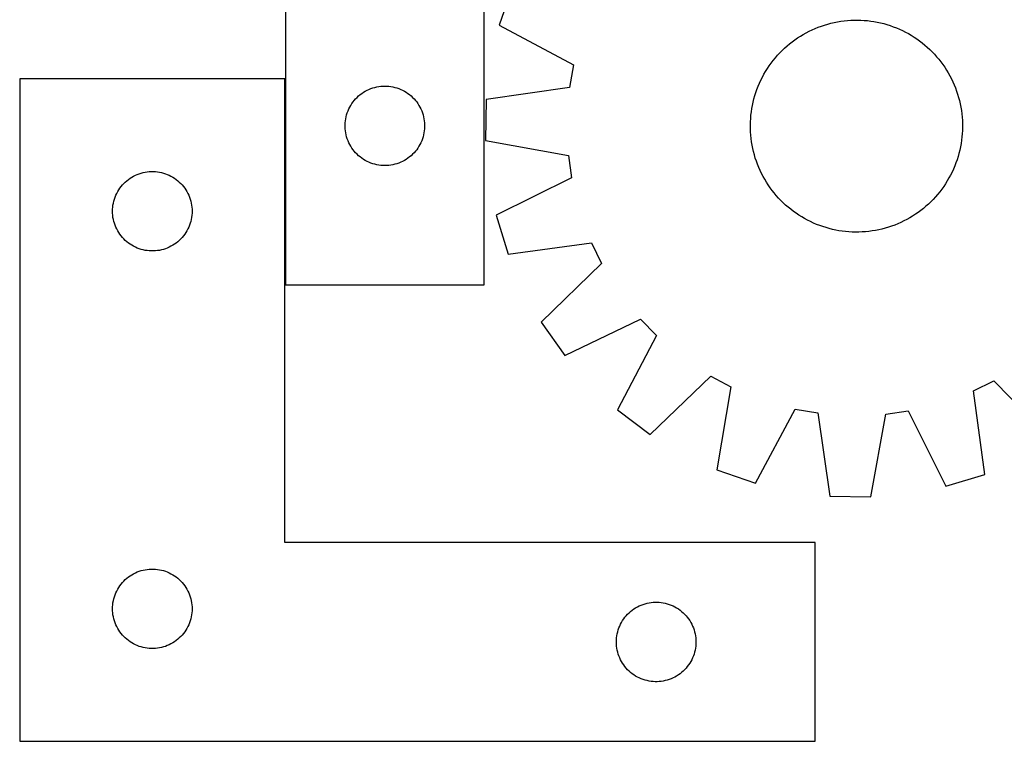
# Model space of a CAD drawing. Header units: millimetres. Extents: x 7 to 1493, y 7 to 2993.
# Tile 5 of 15: x 7 to 378, y 2114 to 2387. Entities that reach past the tile are written whole.
import ezdxf

# ---------------------------------------------------------------- set-up
doc = ezdxf.new("R2010")
doc.units = ezdxf.units.MM
doc.layers.add('COMMON', color=5, linetype='CONTINUOUS', true_color=0x0000ff)
doc.layers.add('CUT', color=7, linetype='CONTINUOUS', true_color=0x000000)

msp = doc.modelspace()

# ---------------------------------------------------------------- linework, layer by layer
at = {"layer": 'COMMON'}
msp.add_line((106.664391, 2364.348606), (106.664391, 2286.5711), dxfattribs=at)
at = {"layer": 'CUT'}
for p, q in [((106.764392, 2586.5711), (106.764392, 2286.5711)), ((181.764392, 2286.5711), (181.764392, 2486.5711)), ((192.392337, 2399.111429), (187.39805, 2384.558504)), ((187.39805, 2384.558504), (215.377051, 2369.520211)), ((306.543804, 2383.304889), (307.708817, 2383.775792)), ((307.708817, 2383.775792), (308.888048, 2384.209869)), ((308.888048, 2384.209869), (310.080331, 2384.606691)), ((310.080331, 2384.606691), (311.28449, 2384.965867)), ((311.28449, 2384.965867), (312.499337, 2385.287042)), ((312.499337, 2385.287042), (313.723673, 2385.569899)), ((313.723673, 2385.569899), (314.95629, 2385.814159)), ((314.95629, 2385.814159), (316.195971, 2386.019582)), ((316.195971, 2386.019582), (317.441492, 2386.185964)), ((317.441492, 2386.185964), (318.691625, 2386.31314)), ((318.691625, 2386.31314), (319.945136, 2386.400987)), ((319.945136, 2386.400987), (321.200788, 2386.449416)), ((321.200788, 2386.449416), (322.457341, 2386.458381)), ((322.457341, 2386.458381), (323.713556, 2386.427872)), ((323.713556, 2386.427872), (324.968193, 2386.357919)), ((324.968193, 2386.357919), (326.220014, 2386.248591)), ((326.220014, 2386.248591), (327.467782, 2386.099997)), ((327.467782, 2386.099997), (328.710268, 2385.912283)), ((328.710268, 2385.912283), (329.946244, 2385.685634)), ((329.946244, 2385.685634), (331.174491, 2385.420274)), ((331.174491, 2385.420274), (332.393797, 2385.116465)), ((332.393797, 2385.116465), (333.602958, 2384.774507)), ((333.602958, 2384.774507), (334.800782, 2384.394736)), ((334.800782, 2384.394736), (335.986085, 2383.977528)), ((335.986085, 2383.977528), (337.157699, 2383.523295)), ((299.91553, 2379.734625), (300.97167, 2380.415489)), ((300.97167, 2380.415489), (302.048675, 2381.062843)), ((302.048675, 2381.062843), (303.145482, 2381.676047)), ((303.145482, 2381.676047), (304.26101, 2382.254498)), ((304.26101, 2382.254498), (305.394156, 2382.797624)), ((305.394156, 2382.797624), (306.543804, 2383.304889)), ((337.157699, 2383.523295), (338.314467, 2383.032485)), ((338.314467, 2383.032485), (339.455247, 2382.505582)), ((339.455247, 2382.505582), (340.578915, 2381.943106)), ((340.578915, 2381.943106), (341.684359, 2381.345612)), ((341.684359, 2381.345612), (342.770491, 2380.713691)), ((342.770491, 2380.713691), (343.836238, 2380.047965)), ((343.836238, 2380.047965), (344.880547, 2379.349091)), ((294.983513, 2375.85229), (295.92014, 2376.689988)), ((295.92014, 2376.689988), (296.882616, 2377.497853)), ((296.882616, 2377.497853), (297.869994, 2378.275086)), ((297.869994, 2378.275086), (298.881298, 2379.020922)), ((298.881298, 2379.020922), (299.91553, 2379.734625)), ((344.880547, 2379.349091), (345.90239, 2378.61776)), ((345.90239, 2378.61776), (346.900756, 2377.854693)), ((346.900756, 2377.854693), (347.874661, 2377.060643)), ((347.874661, 2377.060643), (348.823144, 2376.236394)), ((291.513599, 2372.220121), (292.337848, 2373.168604)), ((292.337848, 2373.168604), (293.191483, 2374.090729)), ((293.191483, 2374.090729), (294.073662, 2374.985585)), ((294.073662, 2374.985585), (294.983513, 2375.85229)), ((348.823144, 2376.236394), (349.745269, 2375.382759)), ((349.745269, 2375.382759), (350.640125, 2374.50058)), ((350.640125, 2374.50058), (351.50683, 2373.590729)), ((351.50683, 2373.590729), (352.344528, 2372.654103)), ((352.344528, 2372.654103), (353.152393, 2371.691626)), ((215.377051, 2369.520211), (213.896792, 2361.074609)), ((288.526277, 2368.181698), (289.225151, 2369.226007)), ((289.225151, 2369.226007), (289.956482, 2370.24785)), ((289.956482, 2370.24785), (290.719549, 2371.246216)), ((290.719549, 2371.246216), (291.513599, 2372.220121)), ((353.152393, 2371.691626), (353.929627, 2370.704248)), ((353.929627, 2370.704248), (354.675463, 2369.692944)), ((354.675463, 2369.692944), (355.389165, 2368.658712)), ((286.631136, 2364.924374), (287.22863, 2366.029819)), ((287.22863, 2366.029819), (287.860551, 2367.115951)), ((287.860551, 2367.115951), (288.526277, 2368.181698)), ((355.389165, 2368.658712), (356.070029, 2367.602573)), ((356.070029, 2367.602573), (356.717383, 2366.525568)), ((356.717383, 2366.525568), (357.330588, 2365.42876)), ((357.330588, 2365.42876), (357.909038, 2364.313233)), ((106.564391, 2364.348606), (6.564391, 2364.348606)), ((6.564391, 2364.348606), (6.564391, 2114.348606)), ((106.564391, 2189.348606), (106.564391, 2364.348606)), ((141.956034, 2361.392418), (142.722077, 2361.491598)), ((142.722077, 2361.491598), (143.492211, 2361.551211)), ((143.492211, 2361.551211), (144.264392, 2361.5711)), ((144.264392, 2361.5711), (145.036574, 2361.551211)), ((145.036574, 2361.551211), (145.806707, 2361.491598)), ((145.806707, 2361.491598), (146.572751, 2361.392418)), ((284.596714, 2360.331545), (285.050947, 2361.503159)), ((285.050947, 2361.503159), (285.541757, 2362.659927)), ((285.541757, 2362.659927), (286.06866, 2363.800707)), ((286.06866, 2363.800707), (286.631136, 2364.924374)), ((357.909038, 2364.313233), (358.452164, 2363.180086)), ((358.452164, 2363.180086), (358.959429, 2362.030439)), ((358.959429, 2362.030439), (359.430332, 2360.865425)), ((133.79523, 2357.313383), (134.36211, 2357.838079)), ((134.36211, 2357.838079), (134.95525, 2358.332897)), ((134.95525, 2358.332897), (135.573076, 2358.796525)), ((135.573076, 2358.796525), (136.213949, 2359.227733)), ((136.213949, 2359.227733), (136.876171, 2359.625378)), ((136.876171, 2359.625378), (137.557985, 2359.988406)), ((137.557985, 2359.988406), (138.257584, 2360.315853)), ((138.257584, 2360.315853), (138.973111, 2360.606852)), ((138.973111, 2360.606852), (139.70267, 2360.860631)), ((139.70267, 2360.860631), (140.444325, 2361.076516)), ((140.444325, 2361.076516), (141.196111, 2361.253935)), ((141.196111, 2361.253935), (141.956034, 2361.392418)), ((146.572751, 2361.392418), (147.332673, 2361.253935)), ((147.332673, 2361.253935), (148.084459, 2361.076516)), ((148.084459, 2361.076516), (148.826115, 2360.860631)), ((148.826115, 2360.860631), (149.555674, 2360.606852)), ((149.555674, 2360.606852), (150.271201, 2360.315853)), ((150.271201, 2360.315853), (150.970799, 2359.988406)), ((150.970799, 2359.988406), (151.652613, 2359.625378)), ((151.652613, 2359.625378), (152.314835, 2359.227733)), ((152.314835, 2359.227733), (152.955709, 2358.796525)), ((152.955709, 2358.796525), (153.573534, 2358.332897)), ((153.573534, 2358.332897), (154.166674, 2357.838079)), ((154.166674, 2357.838079), (154.733555, 2357.313383)), ((213.896792, 2361.074609), (182.471154, 2356.448158)), ((283.457777, 2356.739257), (283.799736, 2357.948418)), ((283.799736, 2357.948418), (284.179506, 2359.146242)), ((284.179506, 2359.146242), (284.596714, 2360.331545)), ((359.430332, 2360.865425), (359.864409, 2359.686194)), ((359.864409, 2359.686194), (360.261231, 2358.493911)), ((360.261231, 2358.493911), (360.620407, 2357.289752)), ((131.02421, 2353.620751), (131.404673, 2354.292992)), ((131.404673, 2354.292992), (131.819237, 2354.944756)), ((131.819237, 2354.944756), (132.266804, 2355.574314)), ((132.266804, 2355.574314), (132.746186, 2356.179998)), ((132.746186, 2356.179998), (133.256112, 2356.7602)), ((133.256112, 2356.7602), (133.79523, 2357.313383)), ((154.733555, 2357.313383), (155.272673, 2356.7602)), ((155.272673, 2356.7602), (155.782599, 2356.179998)), ((155.782599, 2356.179998), (156.261981, 2355.574314)), ((156.261981, 2355.574314), (156.709547, 2354.944756)), ((156.709547, 2354.944756), (157.124112, 2354.292992)), ((157.124112, 2354.292992), (157.504574, 2353.620751)), ((182.471154, 2356.448158), (182.218406, 2341.064184)), ((282.661959, 2353.055728), (282.888608, 2354.291704)), ((282.888608, 2354.291704), (283.153968, 2355.519951)), ((283.153968, 2355.519951), (283.457777, 2356.739257)), ((360.620407, 2357.289752), (360.941582, 2356.074905)), ((360.941582, 2356.074905), (361.224439, 2354.850569)), ((361.224439, 2354.850569), (361.468699, 2353.617952)), ((129.665427, 2350.016416), (129.862144, 2350.763384)), ((129.862144, 2350.763384), (130.097054, 2351.499236)), ((130.097054, 2351.499236), (130.369533, 2352.222018)), ((130.369533, 2352.222018), (130.678858, 2352.929816)), ((130.678858, 2352.929816), (131.02421, 2353.620751)), ((157.504574, 2353.620751), (157.849926, 2352.929816)), ((157.849926, 2352.929816), (158.159252, 2352.222018)), ((158.159252, 2352.222018), (158.431731, 2351.499236)), ((158.431731, 2351.499236), (158.66664, 2350.763384)), ((158.66664, 2350.763384), (158.863358, 2350.016416)), ((282.216323, 2349.313653), (282.325651, 2350.565473)), ((282.325651, 2350.565473), (282.474245, 2351.813242)), ((282.474245, 2351.813242), (282.661959, 2353.055728)), ((361.468699, 2353.617952), (361.674122, 2352.378272)), ((361.674122, 2352.378272), (361.840504, 2351.13275)), ((361.840504, 2351.13275), (361.96768, 2349.882617)), ((129.269365, 2346.957319), (129.309129, 2347.728732)), ((129.269365, 2346.184881), (129.269365, 2346.957319)), ((129.309129, 2347.728732), (129.388552, 2348.497075)), ((129.388552, 2348.497075), (129.507423, 2349.260311)), ((129.507423, 2349.260311), (129.665427, 2350.016416)), ((158.863358, 2350.016416), (159.021361, 2349.260311)), ((159.021361, 2349.260311), (159.140232, 2348.497075)), ((159.140232, 2348.497075), (159.219655, 2347.728732)), ((159.219655, 2347.728732), (159.259419, 2346.957319)), ((159.259419, 2346.957319), (159.259419, 2346.184881)), ((282.115861, 2346.802801), (282.146371, 2348.059016)), ((282.124826, 2345.546248), (282.115861, 2346.802801)), ((282.146371, 2348.059016), (282.216323, 2349.313653)), ((361.96768, 2349.882617), (362.055527, 2348.629106)), ((362.055527, 2348.629106), (362.103956, 2347.373454)), ((362.103956, 2347.373454), (362.112921, 2346.116901)), ((129.309129, 2345.413468), (129.269365, 2346.184881)), ((129.388552, 2344.645125), (129.309129, 2345.413468)), ((129.507423, 2343.881889), (129.388552, 2344.645125)), ((129.665427, 2343.125784), (129.507423, 2343.881889)), ((129.862144, 2342.378815), (129.665427, 2343.125784)), ((158.863358, 2343.125784), (158.66664, 2342.378815)), ((159.021361, 2343.881889), (158.863358, 2343.125784)), ((159.140232, 2344.645125), (159.021361, 2343.881889)), ((159.219655, 2345.413468), (159.140232, 2344.645125)), ((159.259419, 2346.184881), (159.219655, 2345.413468)), ((282.173255, 2344.290596), (282.124826, 2345.546248)), ((282.261102, 2343.037085), (282.173255, 2344.290596)), ((282.388279, 2341.786952), (282.261102, 2343.037085)), ((362.012459, 2343.606049), (361.903132, 2342.354229)), ((362.082412, 2344.860686), (362.012459, 2343.606049)), ((362.112921, 2346.116901), (362.082412, 2344.860686)), ((130.097054, 2341.642964), (129.862144, 2342.378815)), ((130.369533, 2340.920181), (130.097054, 2341.642964)), ((130.678858, 2340.212384), (130.369533, 2340.920181)), ((131.02421, 2339.521449), (130.678858, 2340.212384)), ((131.404673, 2338.849208), (131.02421, 2339.521449)), ((157.504574, 2339.521449), (157.124112, 2338.849208)), ((157.849926, 2340.212384), (157.504574, 2339.521449)), ((158.159252, 2340.920181), (157.849926, 2340.212384)), ((158.431731, 2341.642964), (158.159252, 2340.920181)), ((158.66664, 2342.378815), (158.431731, 2341.642964)), ((182.218406, 2341.064184), (213.475105, 2335.407905)), ((282.55466, 2340.54143), (282.388279, 2341.786952)), ((282.760083, 2339.30175), (282.55466, 2340.54143)), ((283.004343, 2338.069133), (282.760083, 2339.30175)), ((361.566823, 2339.863974), (361.340175, 2338.627998)), ((361.754537, 2341.10646), (361.566823, 2339.863974)), ((361.903132, 2342.354229), (361.754537, 2341.10646)), ((131.819237, 2338.197444), (131.404673, 2338.849208)), ((132.266804, 2337.567886), (131.819237, 2338.197444)), ((132.746186, 2336.962202), (132.266804, 2337.567886)), ((133.256112, 2336.382), (132.746186, 2336.962202)), ((133.79523, 2335.828817), (133.256112, 2336.382)), ((134.36211, 2335.304121), (133.79523, 2335.828817)), ((154.733555, 2335.828817), (154.166674, 2335.304121)), ((155.272673, 2336.382), (154.733555, 2335.828817)), ((155.782599, 2336.962202), (155.272673, 2336.382)), ((156.261981, 2337.567886), (155.782599, 2336.962202)), ((156.709547, 2338.197444), (156.261981, 2337.567886)), ((157.124112, 2338.849208), (156.709547, 2338.197444)), ((283.2872, 2336.844797), (283.004343, 2338.069133)), ((283.608375, 2335.62995), (283.2872, 2336.844797)), ((283.967551, 2334.425791), (283.608375, 2335.62995)), ((360.771005, 2336.180445), (360.429047, 2334.971284)), ((361.074815, 2337.399751), (360.771005, 2336.180445)), ((361.340175, 2338.627998), (361.074815, 2337.399751)), ((134.95525, 2334.809303), (134.36211, 2335.304121)), ((135.573076, 2334.345675), (134.95525, 2334.809303)), ((136.213949, 2333.914466), (135.573076, 2334.345675)), ((136.876171, 2333.516821), (136.213949, 2333.914466)), ((137.557985, 2333.153794), (136.876171, 2333.516821)), ((138.257584, 2332.826346), (137.557985, 2333.153794)), ((138.973111, 2332.535348), (138.257584, 2332.826346)), ((139.70267, 2332.281569), (138.973111, 2332.535348)), ((140.444325, 2332.065684), (139.70267, 2332.281569)), ((141.196111, 2331.888265), (140.444325, 2332.065684)), ((141.956034, 2331.749781), (141.196111, 2331.888265)), ((142.722077, 2331.650602), (141.956034, 2331.749781)), ((146.572751, 2331.749781), (145.806707, 2331.650602)), ((147.332673, 2331.888265), (146.572751, 2331.749781)), ((148.084459, 2332.065684), (147.332673, 2331.888265)), ((148.826115, 2332.281569), (148.084459, 2332.065684)), ((149.555674, 2332.535348), (148.826115, 2332.281569)), ((150.271201, 2332.826346), (149.555674, 2332.535348)), ((150.970799, 2333.153794), (150.271201, 2332.826346)), ((151.652613, 2333.516821), (150.970799, 2333.153794)), ((152.314835, 2333.914466), (151.652613, 2333.516821)), ((152.955709, 2334.345675), (152.314835, 2333.914466)), ((153.573534, 2334.809303), (152.955709, 2334.345675)), ((154.166674, 2335.304121), (153.573534, 2334.809303)), ((213.475105, 2335.407905), (214.677129, 2326.918234)), ((284.364373, 2333.233508), (283.967551, 2334.425791)), ((284.79845, 2332.054277), (284.364373, 2333.233508)), ((285.269353, 2330.889263), (284.79845, 2332.054277)), ((359.632068, 2332.588157), (359.177835, 2331.416543)), ((360.049276, 2333.77346), (359.632068, 2332.588157)), ((360.429047, 2334.971284), (360.049276, 2333.77346)), ((50.205675, 2327.93414), (50.913473, 2328.243465)), ((50.913473, 2328.243465), (51.636255, 2328.515944)), ((51.636255, 2328.515944), (52.372107, 2328.750854)), ((52.372107, 2328.750854), (53.119075, 2328.947571)), ((53.119075, 2328.947571), (53.87518, 2329.105575)), ((53.87518, 2329.105575), (54.638416, 2329.224446)), ((54.638416, 2329.224446), (55.406759, 2329.303869)), ((55.406759, 2329.303869), (56.178172, 2329.343633)), ((56.178172, 2329.343633), (56.95061, 2329.343633)), ((56.95061, 2329.343633), (57.722023, 2329.303869)), ((57.722023, 2329.303869), (58.490367, 2329.224446)), ((58.490367, 2329.224446), (59.253603, 2329.105575)), ((59.253603, 2329.105575), (60.009707, 2328.947571)), ((60.009707, 2328.947571), (60.756676, 2328.750854)), ((60.756676, 2328.750854), (61.492527, 2328.515944)), ((61.492527, 2328.515944), (62.21531, 2328.243465)), ((62.21531, 2328.243465), (62.923107, 2327.93414)), ((143.492211, 2331.590989), (142.722077, 2331.650602)), ((144.264392, 2331.5711), (143.492211, 2331.590989)), ((145.036574, 2331.590989), (144.264392, 2331.5711)), ((145.806707, 2331.650602), (145.036574, 2331.590989)), ((285.776618, 2329.739616), (285.269353, 2330.889263)), ((286.319744, 2328.606469), (285.776618, 2329.739616)), ((286.898195, 2327.490942), (286.319744, 2328.606469)), ((358.160122, 2329.118995), (357.597646, 2327.995328)), ((358.687025, 2330.259775), (358.160122, 2329.118995)), ((359.177835, 2331.416543), (358.687025, 2330.259775)), ((45.297412, 2324.250887), (45.822108, 2324.817768)), ((45.822108, 2324.817768), (46.375291, 2325.356886)), ((46.375291, 2325.356886), (46.955494, 2325.866812)), ((46.955494, 2325.866812), (47.561177, 2326.346194)), ((47.561177, 2326.346194), (48.190735, 2326.793761)), ((48.190735, 2326.793761), (48.842499, 2327.208325)), ((48.842499, 2327.208325), (49.51474, 2327.588788)), ((49.51474, 2327.588788), (50.205675, 2327.93414)), ((62.923107, 2327.93414), (63.614042, 2327.588788)), ((63.614042, 2327.588788), (64.286283, 2327.208325)), ((64.286283, 2327.208325), (64.938047, 2326.793761)), ((64.938047, 2326.793761), (65.567605, 2326.346194)), ((65.567605, 2326.346194), (66.173289, 2325.866812)), ((66.173289, 2325.866812), (66.753491, 2325.356886)), ((66.753491, 2325.356886), (67.306674, 2324.817768)), ((67.306674, 2324.817768), (67.83137, 2324.250887)), ((214.677129, 2326.918234), (186.219224, 2312.807162)), ((287.5114, 2326.394134), (286.898195, 2327.490942)), ((288.158753, 2325.317129), (287.5114, 2326.394134)), ((288.839617, 2324.26099), (288.158753, 2325.317129)), ((355.702505, 2324.738004), (355.003631, 2323.693695)), ((356.368231, 2325.803751), (355.702505, 2324.738004)), ((357.000152, 2326.889883), (356.368231, 2325.803751)), ((357.597646, 2327.995328), (357.000152, 2326.889883)), ((42.819638, 2320.355414), (43.147085, 2321.055013)), ((43.147085, 2321.055013), (43.510113, 2321.736827)), ((43.510113, 2321.736827), (43.907758, 2322.399049)), ((43.907758, 2322.399049), (44.338966, 2323.039922)), ((44.338966, 2323.039922), (44.802594, 2323.657748)), ((44.802594, 2323.657748), (45.297412, 2324.250887)), ((67.83137, 2324.250887), (68.326188, 2323.657748)), ((68.326188, 2323.657748), (68.789816, 2323.039922)), ((68.789816, 2323.039922), (69.221025, 2322.399049)), ((69.221025, 2322.399049), (69.61867, 2321.736827)), ((69.61867, 2321.736827), (69.981697, 2321.055013)), ((69.981697, 2321.055013), (70.309145, 2320.355414)), ((289.55332, 2323.226758), (288.839617, 2324.26099)), ((290.299156, 2322.215454), (289.55332, 2323.226758)), ((291.076389, 2321.228076), (290.299156, 2322.215454)), ((291.884254, 2320.265599), (291.076389, 2321.228076)), ((352.715183, 2320.699581), (351.890934, 2319.751098)), ((353.509233, 2321.673486), (352.715183, 2320.699581)), ((354.2723, 2322.671852), (353.509233, 2321.673486)), ((355.003631, 2323.693695), (354.2723, 2322.671852)), ((41.743073, 2316.656964), (41.881556, 2317.416887)), ((41.881556, 2317.416887), (42.058975, 2318.168672)), ((42.058975, 2318.168672), (42.27486, 2318.910328)), ((42.27486, 2318.910328), (42.528639, 2319.639887)), ((42.528639, 2319.639887), (42.819638, 2320.355414)), ((70.309145, 2320.355414), (70.600143, 2319.639887)), ((70.600143, 2319.639887), (70.853922, 2318.910328)), ((70.853922, 2318.910328), (71.069807, 2318.168672)), ((71.069807, 2318.168672), (71.247226, 2317.416887)), ((71.247226, 2317.416887), (71.38571, 2316.656964)), ((292.721952, 2319.328973), (291.884254, 2320.265599)), ((293.588657, 2318.419122), (292.721952, 2319.328973)), ((294.483513, 2317.536943), (293.588657, 2318.419122)), ((295.405638, 2316.683308), (294.483513, 2317.536943)), ((349.245269, 2317.067412), (348.308643, 2316.229714)), ((350.15512, 2317.934117), (349.245269, 2317.067412)), ((351.037299, 2318.828973), (350.15512, 2317.934117)), ((351.890934, 2319.751098), (351.037299, 2318.828973)), ((41.564391, 2314.348606), (41.58428, 2315.120787)), ((41.58428, 2313.576424), (41.564391, 2314.348606)), ((41.58428, 2315.120787), (41.643893, 2315.890921)), ((41.643893, 2312.806291), (41.58428, 2313.576424)), ((41.643893, 2315.890921), (41.743073, 2316.656964)), ((71.38571, 2316.656964), (71.484889, 2315.890921)), ((71.484889, 2315.890921), (71.544503, 2315.120787)), ((71.544503, 2313.576424), (71.484889, 2312.806291)), ((71.544503, 2315.120787), (71.564391, 2314.348606)), ((71.564391, 2314.348606), (71.544503, 2313.576424)), ((296.354121, 2315.859059), (295.405638, 2316.683308)), ((297.328026, 2315.065009), (296.354121, 2315.859059)), ((298.326393, 2314.301942), (297.328026, 2315.065009)), ((299.348235, 2313.570611), (298.326393, 2314.301942)), ((300.392545, 2312.871737), (299.348235, 2313.570611)), ((344.313252, 2313.185077), (343.257113, 2312.504213)), ((345.347484, 2313.89878), (344.313252, 2313.185077)), ((346.358788, 2314.644616), (345.347484, 2313.89878)), ((347.346166, 2315.421849), (346.358788, 2314.644616)), ((348.308643, 2316.229714), (347.346166, 2315.421849)), ((41.743073, 2312.040247), (41.643893, 2312.806291)), ((41.881556, 2311.280325), (41.743073, 2312.040247)), ((42.058975, 2310.528539), (41.881556, 2311.280325)), ((42.27486, 2309.786883), (42.058975, 2310.528539)), ((42.528639, 2309.057324), (42.27486, 2309.786883)), ((70.853922, 2309.786883), (70.600143, 2309.057324)), ((71.069807, 2310.528539), (70.853922, 2309.786883)), ((71.247226, 2311.280325), (71.069807, 2310.528539)), ((71.38571, 2312.040247), (71.247226, 2311.280325)), ((71.484889, 2312.806291), (71.38571, 2312.040247)), ((186.219224, 2312.807162), (190.732755, 2298.09803)), ((301.458291, 2312.206011), (300.392545, 2312.871737)), ((302.544423, 2311.57409), (301.458291, 2312.206011)), ((303.649868, 2310.976596), (302.544423, 2311.57409)), ((304.773535, 2310.41412), (303.649868, 2310.976596)), ((305.914315, 2309.887217), (304.773535, 2310.41412)), ((307.071083, 2309.396407), (305.914315, 2309.887217)), ((337.684979, 2309.614813), (336.519965, 2309.14391)), ((338.834626, 2310.122078), (337.684979, 2309.614813)), ((339.967773, 2310.665204), (338.834626, 2310.122078)), ((341.0833, 2311.243655), (339.967773, 2310.665204)), ((342.180108, 2311.856859), (341.0833, 2311.243655)), ((343.257113, 2312.504213), (342.180108, 2311.856859)), ((42.819638, 2308.341797), (42.528639, 2309.057324)), ((43.147085, 2307.642199), (42.819638, 2308.341797)), ((43.510113, 2306.960385), (43.147085, 2307.642199)), ((43.907758, 2306.298163), (43.510113, 2306.960385)), ((44.338966, 2305.657289), (43.907758, 2306.298163)), ((69.221025, 2306.298163), (68.789816, 2305.657289)), ((69.61867, 2306.960385), (69.221025, 2306.298163)), ((69.981697, 2307.642199), (69.61867, 2306.960385)), ((70.309145, 2308.341797), (69.981697, 2307.642199)), ((70.600143, 2309.057324), (70.309145, 2308.341797)), ((308.242697, 2308.942174), (307.071083, 2309.396407)), ((309.428001, 2308.524966), (308.242697, 2308.942174)), ((310.625824, 2308.145195), (309.428001, 2308.524966)), ((311.834985, 2307.803237), (310.625824, 2308.145195)), ((313.054291, 2307.499428), (311.834985, 2307.803237)), ((314.282538, 2307.234068), (313.054291, 2307.499428)), ((315.518515, 2307.007419), (314.282538, 2307.234068)), ((316.761, 2306.819705), (315.518515, 2307.007419)), ((318.008769, 2306.671111), (316.761, 2306.819705)), ((319.260589, 2306.561783), (318.008769, 2306.671111)), ((320.515226, 2306.49183), (319.260589, 2306.561783)), ((321.771441, 2306.461321), (320.515226, 2306.49183)), ((323.027994, 2306.470286), (321.771441, 2306.461321)), ((324.283646, 2306.518715), (323.027994, 2306.470286)), ((325.537157, 2306.606562), (324.283646, 2306.518715)), ((326.78729, 2306.733738), (325.537157, 2306.606562)), ((328.032812, 2306.90012), (326.78729, 2306.733738)), ((329.272493, 2307.105543), (328.032812, 2306.90012)), ((330.505109, 2307.349803), (329.272493, 2307.105543)), ((331.729445, 2307.63266), (330.505109, 2307.349803)), ((332.944292, 2307.953835), (331.729445, 2307.63266)), ((334.148451, 2308.313011), (332.944292, 2307.953835)), ((335.340735, 2308.709833), (334.148451, 2308.313011)), ((336.519965, 2309.14391), (335.340735, 2308.709833)), ((44.802594, 2305.039463), (44.338966, 2305.657289)), ((45.297412, 2304.446324), (44.802594, 2305.039463)), ((45.822108, 2303.879443), (45.297412, 2304.446324)), ((46.375291, 2303.340325), (45.822108, 2303.879443)), ((46.955494, 2302.830399), (46.375291, 2303.340325)), ((47.561177, 2302.351017), (46.955494, 2302.830399)), ((48.190735, 2301.90345), (47.561177, 2302.351017)), ((65.567605, 2302.351017), (64.938047, 2301.90345)), ((66.173289, 2302.830399), (65.567605, 2302.351017)), ((66.753491, 2303.340325), (66.173289, 2302.830399)), ((67.306674, 2303.879443), (66.753491, 2303.340325)), ((67.83137, 2304.446324), (67.306674, 2303.879443)), ((68.326188, 2305.039463), (67.83137, 2304.446324)), ((68.789816, 2305.657289), (68.326188, 2305.039463)), ((190.732755, 2298.09803), (222.207529, 2302.37744)), ((222.207529, 2302.37744), (225.974175, 2294.674729)), ((48.842499, 2301.488886), (48.190735, 2301.90345)), ((49.51474, 2301.108424), (48.842499, 2301.488886)), ((50.205675, 2300.763072), (49.51474, 2301.108424)), ((50.913473, 2300.453746), (50.205675, 2300.763072)), ((51.636255, 2300.181267), (50.913473, 2300.453746)), ((52.372107, 2299.946358), (51.636255, 2300.181267)), ((53.119075, 2299.74964), (52.372107, 2299.946358)), ((53.87518, 2299.591636), (53.119075, 2299.74964)), ((54.638416, 2299.472766), (53.87518, 2299.591636)), ((55.406759, 2299.393343), (54.638416, 2299.472766)), ((56.178172, 2299.353579), (55.406759, 2299.393343)), ((56.95061, 2299.353579), (56.178172, 2299.353579)), ((57.722023, 2299.393343), (56.95061, 2299.353579)), ((58.490367, 2299.472766), (57.722023, 2299.393343)), ((59.253603, 2299.591636), (58.490367, 2299.472766)), ((60.009707, 2299.74964), (59.253603, 2299.591636)), ((60.756676, 2299.946358), (60.009707, 2299.74964)), ((61.492527, 2300.181267), (60.756676, 2299.946358)), ((62.21531, 2300.453746), (61.492527, 2300.181267)), ((62.923107, 2300.763072), (62.21531, 2300.453746)), ((63.614042, 2301.108424), (62.923107, 2300.763072)), ((64.286283, 2301.488886), (63.614042, 2301.108424)), ((64.938047, 2301.90345), (64.286283, 2301.488886)), ((225.974175, 2294.674729), (203.269659, 2272.460326)), ((106.764392, 2286.5711), (181.764392, 2286.5711)), ((203.269659, 2272.460326), (212.107655, 2259.865867)), ((212.107655, 2259.865867), (240.719533, 2273.662069)), ((240.719533, 2273.662069), (246.682095, 2267.500313)), ((246.682095, 2267.500313), (231.953445, 2239.357078)), ((244.25078, 2230.110128), (267.199033, 2252.072651)), ((267.199033, 2252.072651), (274.773853, 2248.055006)), ((366.196802, 2246.552989), (373.899513, 2250.319635)), ((373.899513, 2250.319635), (396.113916, 2227.615119)), ((274.773853, 2248.055006), (269.462813, 2216.737797)), ((370.476213, 2215.078215), (366.196802, 2246.552989)), ((231.953445, 2239.357078), (244.25078, 2230.110128)), ((284.015739, 2211.743509), (299.054031, 2239.722511)), ((299.054031, 2239.722511), (307.499633, 2238.242251)), ((333.166337, 2237.820565), (341.656008, 2239.022589)), ((341.656008, 2239.022589), (355.76708, 2210.564684)), ((307.499633, 2238.242251), (312.126084, 2206.816614)), ((327.510058, 2206.563865), (333.166337, 2237.820565)), ((269.462813, 2216.737797), (284.015739, 2211.743509)), ((355.76708, 2210.564684), (370.476213, 2215.078215)), ((312.126084, 2206.816614), (327.510058, 2206.563865)), ((306.564391, 2189.348606), (106.564391, 2189.348606)), ((306.564391, 2114.348606), (306.564391, 2189.348606)), ((46.375291, 2175.356886), (46.955494, 2175.866812)), ((46.955494, 2175.866812), (47.561177, 2176.346194)), ((47.561177, 2176.346194), (48.190735, 2176.793761)), ((48.190735, 2176.793761), (48.842499, 2177.208325)), ((48.842499, 2177.208325), (49.51474, 2177.588788)), ((49.51474, 2177.588788), (50.205675, 2177.93414)), ((50.205675, 2177.93414), (50.913473, 2178.243465)), ((50.913473, 2178.243465), (51.636255, 2178.515944)), ((51.636255, 2178.515944), (52.372107, 2178.750854)), ((52.372107, 2178.750854), (53.119075, 2178.947571)), ((53.119075, 2178.947571), (53.87518, 2179.105575)), ((53.87518, 2179.105575), (54.638416, 2179.224446)), ((54.638416, 2179.224446), (55.406759, 2179.303869)), ((55.406759, 2179.303869), (56.178172, 2179.343633)), ((56.178172, 2179.343633), (56.95061, 2179.343633)), ((56.95061, 2179.343633), (57.722023, 2179.303869)), ((57.722023, 2179.303869), (58.490367, 2179.224446)), ((58.490367, 2179.224446), (59.253603, 2179.105575)), ((59.253603, 2179.105575), (60.009707, 2178.947571)), ((60.009707, 2178.947571), (60.756676, 2178.750854)), ((60.756676, 2178.750854), (61.492527, 2178.515944)), ((61.492527, 2178.515944), (62.21531, 2178.243465)), ((62.21531, 2178.243465), (62.923107, 2177.93414)), ((62.923107, 2177.93414), (63.614042, 2177.588788)), ((63.614042, 2177.588788), (64.286283, 2177.208325)), ((64.286283, 2177.208325), (64.938047, 2176.793761)), ((64.938047, 2176.793761), (65.567605, 2176.346194)), ((65.567605, 2176.346194), (66.173289, 2175.866812)), ((66.173289, 2175.866812), (66.753491, 2175.356886)), ((43.510113, 2171.736827), (43.907758, 2172.399049)), ((43.907758, 2172.399049), (44.338966, 2173.039922)), ((44.338966, 2173.039922), (44.802594, 2173.657748)), ((44.802594, 2173.657748), (45.297412, 2174.250887)), ((45.297412, 2174.250887), (45.822108, 2174.817768)), ((45.822108, 2174.817768), (46.375291, 2175.356886)), ((66.753491, 2175.356886), (67.306674, 2174.817768)), ((67.306674, 2174.817768), (67.83137, 2174.250887)), ((67.83137, 2174.250887), (68.326188, 2173.657748)), ((68.326188, 2173.657748), (68.789816, 2173.039922)), ((68.789816, 2173.039922), (69.221025, 2172.399049)), ((69.221025, 2172.399049), (69.61867, 2171.736827)), ((42.058975, 2168.168672), (42.27486, 2168.910328)), ((42.27486, 2168.910328), (42.528639, 2169.639887)), ((42.528639, 2169.639887), (42.819638, 2170.355414)), ((42.819638, 2170.355414), (43.147085, 2171.055013)), ((43.147085, 2171.055013), (43.510113, 2171.736827)), ((69.61867, 2171.736827), (69.981697, 2171.055013)), ((69.981697, 2171.055013), (70.309145, 2170.355414)), ((70.309145, 2170.355414), (70.600143, 2169.639887)), ((70.600143, 2169.639887), (70.853922, 2168.910328)), ((70.853922, 2168.910328), (71.069807, 2168.168672)), ((41.564391, 2164.348606), (41.58428, 2165.120787)), ((41.58428, 2165.120787), (41.643893, 2165.890921)), ((41.643893, 2165.890921), (41.743073, 2166.656964)), ((41.743073, 2166.656964), (41.881556, 2167.416887)), ((41.881556, 2167.416887), (42.058975, 2168.168672)), ((71.069807, 2168.168672), (71.247226, 2167.416887)), ((71.247226, 2167.416887), (71.38571, 2166.656964)), ((71.38571, 2166.656964), (71.484889, 2165.890921)), ((71.484889, 2165.890921), (71.544503, 2165.120787)), ((71.544503, 2165.120787), (71.564391, 2164.348606)), ((238.190735, 2164.293761), (238.842499, 2164.708325)), ((238.842499, 2164.708325), (239.51474, 2165.088788)), ((239.51474, 2165.088788), (240.205675, 2165.43414)), ((240.205675, 2165.43414), (240.913473, 2165.743465)), ((240.913473, 2165.743465), (241.636255, 2166.015944)), ((241.636255, 2166.015944), (242.372107, 2166.250854)), ((242.372107, 2166.250854), (243.119075, 2166.447571)), ((243.119075, 2166.447571), (243.87518, 2166.605575)), ((243.87518, 2166.605575), (244.638416, 2166.724446)), ((244.638416, 2166.724446), (245.406759, 2166.803869)), ((245.406759, 2166.803869), (246.178172, 2166.843633)), ((246.178172, 2166.843633), (246.95061, 2166.843633)), ((246.95061, 2166.843633), (247.722023, 2166.803869)), ((247.722023, 2166.803869), (248.490367, 2166.724446)), ((248.490367, 2166.724446), (249.253603, 2166.605575)), ((249.253603, 2166.605575), (250.009707, 2166.447571)), ((250.009707, 2166.447571), (250.756676, 2166.250854)), ((250.756676, 2166.250854), (251.492527, 2166.015944)), ((251.492527, 2166.015944), (252.21531, 2165.743465)), ((252.21531, 2165.743465), (252.923107, 2165.43414)), ((252.923107, 2165.43414), (253.614042, 2165.088788)), ((253.614042, 2165.088788), (254.286283, 2164.708325)), ((254.286283, 2164.708325), (254.938047, 2164.293761)), ((41.58428, 2163.576424), (41.564391, 2164.348606)), ((41.643893, 2162.806291), (41.58428, 2163.576424)), ((41.743073, 2162.040247), (41.643893, 2162.806291)), ((41.881556, 2161.280325), (41.743073, 2162.040247)), ((42.058975, 2160.528539), (41.881556, 2161.280325)), ((71.247226, 2161.280325), (71.069807, 2160.528539)), ((71.38571, 2162.040247), (71.247226, 2161.280325)), ((71.484889, 2162.806291), (71.38571, 2162.040247)), ((71.544503, 2163.576424), (71.484889, 2162.806291)), ((71.564391, 2164.348606), (71.544503, 2163.576424)), ((234.338966, 2160.539922), (234.802594, 2161.157748)), ((234.802594, 2161.157748), (235.297412, 2161.750887)), ((235.297412, 2161.750887), (235.822108, 2162.317768)), ((235.822108, 2162.317768), (236.375291, 2162.856886)), ((236.375291, 2162.856886), (236.955494, 2163.366812)), ((236.955494, 2163.366812), (237.561177, 2163.846194)), ((237.561177, 2163.846194), (238.190735, 2164.293761)), ((254.938047, 2164.293761), (255.567605, 2163.846194)), ((255.567605, 2163.846194), (256.173289, 2163.366812)), ((256.173289, 2163.366812), (256.753491, 2162.856886)), ((256.753491, 2162.856886), (257.306674, 2162.317768)), ((257.306674, 2162.317768), (257.83137, 2161.750887)), ((257.83137, 2161.750887), (258.326188, 2161.157748)), ((258.326188, 2161.157748), (258.789816, 2160.539922)), ((42.27486, 2159.786883), (42.058975, 2160.528539)), ((42.528639, 2159.057324), (42.27486, 2159.786883)), ((42.819638, 2158.341797), (42.528639, 2159.057324)), ((43.147085, 2157.642199), (42.819638, 2158.341797)), ((43.510113, 2156.960385), (43.147085, 2157.642199)), ((69.981697, 2157.642199), (69.61867, 2156.960385)), ((70.309145, 2158.341797), (69.981697, 2157.642199)), ((70.600143, 2159.057324), (70.309145, 2158.341797)), ((70.853922, 2159.786883), (70.600143, 2159.057324)), ((71.069807, 2160.528539), (70.853922, 2159.786883)), ((232.528639, 2157.139887), (232.819638, 2157.855414)), ((232.819638, 2157.855414), (233.147085, 2158.555013)), ((233.147085, 2158.555013), (233.510113, 2159.236827)), ((233.510113, 2159.236827), (233.907758, 2159.899049)), ((233.907758, 2159.899049), (234.338966, 2160.539922)), ((258.789816, 2160.539922), (259.221025, 2159.899049)), ((259.221025, 2159.899049), (259.61867, 2159.236827)), ((259.61867, 2159.236827), (259.981697, 2158.555013)), ((259.981697, 2158.555013), (260.309145, 2157.855414)), ((260.309145, 2157.855414), (260.600143, 2157.139887)), ((43.907758, 2156.298163), (43.510113, 2156.960385)), ((44.338966, 2155.657289), (43.907758, 2156.298163)), ((44.802594, 2155.039463), (44.338966, 2155.657289)), ((45.297412, 2154.446324), (44.802594, 2155.039463)), ((45.822108, 2153.879443), (45.297412, 2154.446324)), ((46.375291, 2153.340325), (45.822108, 2153.879443)), ((67.306674, 2153.879443), (66.753491, 2153.340325)), ((67.83137, 2154.446324), (67.306674, 2153.879443)), ((68.326188, 2155.039463), (67.83137, 2154.446324)), ((68.789816, 2155.657289), (68.326188, 2155.039463)), ((69.221025, 2156.298163), (68.789816, 2155.657289)), ((69.61867, 2156.960385), (69.221025, 2156.298163)), ((231.643893, 2153.390921), (231.743073, 2154.156964)), ((231.743073, 2154.156964), (231.881556, 2154.916887)), ((231.881556, 2154.916887), (232.058975, 2155.668672)), ((232.058975, 2155.668672), (232.27486, 2156.410328)), ((232.27486, 2156.410328), (232.528639, 2157.139887)), ((260.600143, 2157.139887), (260.853922, 2156.410328)), ((260.853922, 2156.410328), (261.069807, 2155.668672)), ((261.069807, 2155.668672), (261.247226, 2154.916887)), ((261.247226, 2154.916887), (261.38571, 2154.156964)), ((261.38571, 2154.156964), (261.484889, 2153.390921)), ((46.955494, 2152.830399), (46.375291, 2153.340325)), ((47.561177, 2152.351017), (46.955494, 2152.830399)), ((48.190735, 2151.90345), (47.561177, 2152.351017)), ((48.842499, 2151.488886), (48.190735, 2151.90345)), ((49.51474, 2151.108424), (48.842499, 2151.488886)), ((50.205675, 2150.763072), (49.51474, 2151.108424)), ((50.913473, 2150.453746), (50.205675, 2150.763072)), ((51.636255, 2150.181267), (50.913473, 2150.453746)), ((52.372107, 2149.946358), (51.636255, 2150.181267)), ((53.119075, 2149.74964), (52.372107, 2149.946358)), ((60.756676, 2149.946358), (60.009707, 2149.74964)), ((61.492527, 2150.181267), (60.756676, 2149.946358)), ((62.21531, 2150.453746), (61.492527, 2150.181267)), ((62.923107, 2150.763072), (62.21531, 2150.453746)), ((63.614042, 2151.108424), (62.923107, 2150.763072)), ((64.286283, 2151.488886), (63.614042, 2151.108424)), ((64.938047, 2151.90345), (64.286283, 2151.488886)), ((65.567605, 2152.351017), (64.938047, 2151.90345)), ((66.173289, 2152.830399), (65.567605, 2152.351017)), ((66.753491, 2153.340325), (66.173289, 2152.830399)), ((231.564391, 2151.848606), (231.58428, 2152.620787)), ((231.58428, 2151.076424), (231.564391, 2151.848606)), ((231.58428, 2152.620787), (231.643893, 2153.390921)), ((231.643893, 2150.306291), (231.58428, 2151.076424)), ((231.743073, 2149.540247), (231.643893, 2150.306291)), ((261.484889, 2150.306291), (261.38571, 2149.540247)), ((261.484889, 2153.390921), (261.544503, 2152.620787)), ((261.544503, 2151.076424), (261.484889, 2150.306291)), ((261.544503, 2152.620787), (261.564391, 2151.848606)), ((261.564391, 2151.848606), (261.544503, 2151.076424)), ((53.87518, 2149.591636), (53.119075, 2149.74964)), ((54.638416, 2149.472766), (53.87518, 2149.591636)), ((55.406759, 2149.393343), (54.638416, 2149.472766)), ((56.178172, 2149.353579), (55.406759, 2149.393343)), ((56.95061, 2149.353579), (56.178172, 2149.353579)), ((57.722023, 2149.393343), (56.95061, 2149.353579)), ((58.490367, 2149.472766), (57.722023, 2149.393343)), ((59.253603, 2149.591636), (58.490367, 2149.472766)), ((60.009707, 2149.74964), (59.253603, 2149.591636)), ((231.881556, 2148.780325), (231.743073, 2149.540247)), ((232.058975, 2148.028539), (231.881556, 2148.780325)), ((232.27486, 2147.286883), (232.058975, 2148.028539)), ((232.528639, 2146.557324), (232.27486, 2147.286883)), ((232.819638, 2145.841797), (232.528639, 2146.557324)), ((260.600143, 2146.557324), (260.309145, 2145.841797)), ((260.853922, 2147.286883), (260.600143, 2146.557324)), ((261.069807, 2148.028539), (260.853922, 2147.286883)), ((261.247226, 2148.780325), (261.069807, 2148.028539)), ((261.38571, 2149.540247), (261.247226, 2148.780325)), ((233.147085, 2145.142199), (232.819638, 2145.841797)), ((233.510113, 2144.460385), (233.147085, 2145.142199)), ((233.907758, 2143.798163), (233.510113, 2144.460385)), ((234.338966, 2143.157289), (233.907758, 2143.798163)), ((234.802594, 2142.539463), (234.338966, 2143.157289)), ((235.297412, 2141.946324), (234.802594, 2142.539463)), ((258.326188, 2142.539463), (257.83137, 2141.946324)), ((258.789816, 2143.157289), (258.326188, 2142.539463)), ((259.221025, 2143.798163), (258.789816, 2143.157289)), ((259.61867, 2144.460385), (259.221025, 2143.798163)), ((259.981697, 2145.142199), (259.61867, 2144.460385)), ((260.309145, 2145.841797), (259.981697, 2145.142199)), ((235.822108, 2141.379443), (235.297412, 2141.946324)), ((236.375291, 2140.840325), (235.822108, 2141.379443)), ((236.955494, 2140.330399), (236.375291, 2140.840325)), ((237.561177, 2139.851017), (236.955494, 2140.330399)), ((238.190735, 2139.40345), (237.561177, 2139.851017)), ((238.842499, 2138.988886), (238.190735, 2139.40345)), ((239.51474, 2138.608424), (238.842499, 2138.988886)), ((254.286283, 2138.988886), (253.614042, 2138.608424)), ((254.938047, 2139.40345), (254.286283, 2138.988886)), ((255.567605, 2139.851017), (254.938047, 2139.40345)), ((256.173289, 2140.330399), (255.567605, 2139.851017)), ((256.753491, 2140.840325), (256.173289, 2140.330399)), ((257.306674, 2141.379443), (256.753491, 2140.840325)), ((257.83137, 2141.946324), (257.306674, 2141.379443)), ((240.205675, 2138.263072), (239.51474, 2138.608424)), ((240.913473, 2137.953746), (240.205675, 2138.263072)), ((241.636255, 2137.681267), (240.913473, 2137.953746)), ((242.372107, 2137.446358), (241.636255, 2137.681267)), ((243.119075, 2137.24964), (242.372107, 2137.446358)), ((243.87518, 2137.091636), (243.119075, 2137.24964)), ((244.638416, 2136.972766), (243.87518, 2137.091636)), ((245.406759, 2136.893343), (244.638416, 2136.972766)), ((246.178172, 2136.853579), (245.406759, 2136.893343)), ((246.95061, 2136.853579), (246.178172, 2136.853579)), ((247.722023, 2136.893343), (246.95061, 2136.853579)), ((248.490367, 2136.972766), (247.722023, 2136.893343)), ((249.253603, 2137.091636), (248.490367, 2136.972766)), ((250.009707, 2137.24964), (249.253603, 2137.091636)), ((250.756676, 2137.446358), (250.009707, 2137.24964)), ((251.492527, 2137.681267), (250.756676, 2137.446358)), ((252.21531, 2137.953746), (251.492527, 2137.681267)), ((252.923107, 2138.263072), (252.21531, 2137.953746)), ((253.614042, 2138.608424), (252.923107, 2138.263072)), ((6.564391, 2114.348606), (306.564391, 2114.348606))]:
    msp.add_line(p, q, dxfattribs=at)

doc.saveas('drawing.dxf')
